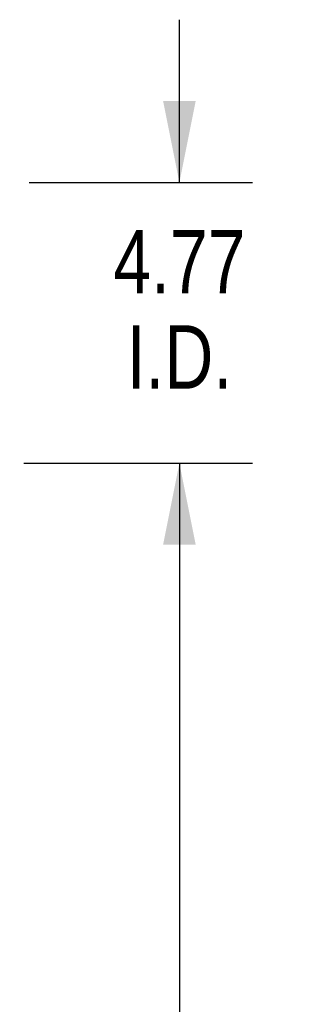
# Model space of a CAD drawing. Header units: inches. Extents: x 0 to 235, y 0 to 152.
# Tile 93 of 93: x 219.76 to 224.63, y 97.12 to 113.84. Entities that reach past the tile are written whole.
import ezdxf

# ---------------------------------------------------------------- set-up
doc = ezdxf.new("R2010")
doc.units = ezdxf.units.IN
doc.header["$LTSCALE"] = 12.916347
doc.header["$MEASUREMENT"] = 0
doc.layers.get('0').update_dxf_attribs({"linetype": 'CONTINUOUS'})
doc.layers.add('DIMENSIONS', color=7, linetype='CONTINUOUS')
doc.styles.get("Standard").update_dxf_attribs({"font": 'txt', "width": 0.8})
doc.dimstyles.new('DIMSTYLE_3', dxfattribs={"dimtxt": 1.077513, "dimasz": 1.381427, "dimexe": 0.09, "dimexo": 0.07, "dimgap": 0.039, "dimtad": 0, "dimtih": 1, "dimtoh": 1, "dimzin": 4, "dimdsep": 46, "dimtxsty": 'Standard', "dimblk": '_FILLED', "dimblk1": '_FILLED', "dimblk2": '_FILLED', "dimcen": 0.09, "dimadec": 0, "dimazin": 0, "dimtfac": 1, "dimtofl": 0, "dimtmove": 0, "dimatfit": 3, "dimldrblk": '_FILLED', "dimfxl": 0, "dimtolj": 1, "dimtzin": 4, "dimarcsym": 0})

# ---------------------------------------------------------------- blocks, each defined once
blk = doc.blocks.new('_FILLED')
at = {"color": 0, "linetype": 'ByBlock'}
blk.add_solid([(0, 0), (-1, 0.2), (-1, -0.2)], dxfattribs=at)
blk = doc.blocks.new('*D6')
at = {"layer": 'DIMENSIONS', "color": 2, "linetype": 'Continuous'}
for p, q in [((219.827, 106.311), (223.714, 106.311)), ((222.47, 106.311), (222.47, 92.826)), ((222.47, 77.186), (222.47, 89.054)), ((219.827, 77.186), (223.714, 77.186))]:
    blk.add_line(p, q, dxfattribs=at)
at = {"layer": 'DIMENSIONS', "color": 2, "linetype": 'Continuous', "xscale": 1.3814274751, "yscale": 1.3814274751, "zscale": 1.3814274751}
for p, rotation in [((222.47, 106.311), 90), ((222.47, 77.186), 270)]:
    blk.add_blockref('_FILLED', p, dxfattribs=dict(at, rotation=rotation))
at = {"layer": 'DIMENSIONS', "color": 2, "linetype": 'Continuous', "insert": (222.47, 92.287), "char_height": 1.0775, "width": 4.31005, "attachment_point": 2, "line_spacing_factor": 0.9}
blk.add_mtext('29.13\\Ptyp.', dxfattribs=at)
blk = doc.blocks.new('*D7')
at = {"layer": 'DIMENSIONS', "color": 2, "linetype": 'Continuous'}
for p, q in [((222.47, 111.082), (222.47, 113.844)), ((219.921, 111.082), (223.714, 111.082)), ((219.827, 106.311), (223.714, 106.311)), ((222.47, 106.311), (222.47, 103.548))]:
    blk.add_line(p, q, dxfattribs=at)
at = {"layer": 'DIMENSIONS', "color": 2, "linetype": 'Continuous', "xscale": 1.3814274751, "yscale": 1.3814274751, "zscale": 1.3814274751}
for p, rotation in [((222.47, 111.082), 270), ((222.47, 106.311), 90)]:
    blk.add_blockref('_FILLED', p, dxfattribs=dict(at, rotation=rotation))
at = {"layer": 'DIMENSIONS', "color": 2, "linetype": 'Continuous', "insert": (222.47, 110.273), "char_height": 1.0775, "width": 3.44804, "attachment_point": 2, "line_spacing_factor": 0.9}
blk.add_mtext('4.77\\PI.D.', dxfattribs=at)

msp = doc.modelspace()

# ---------------------------------------------------------------- dimensions: what is measured, and where the dimension line sits
at = {"layer": 'DIMENSIONS', "color": 2, "linetype": 'Continuous'}
for base, p1, p2, angle, text, picture, middle in [((222.47, 106.311), (219.851, 111.082), (219.757, 106.311), 270, '<>\\PI.D.', '*D7', (222.47, 108.926)), ((222.470460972, 106.310559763), (219.757497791, 77.185559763), (219.757497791, 106.310559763), 90, '<>\\Ptyp.', '*D6', (222.470460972, 90.93992469))]:
    dim = msp.add_linear_dim(base=base, p1=p1, p2=p2, angle=angle, text=text, dimstyle='DIMSTYLE_3', dxfattribs=at)
    dim.commit()
    dim.dimension.update_dxf_attribs({"geometry": picture, "text_midpoint": middle, "dimtype": 160})

doc.saveas('drawing.dxf')
